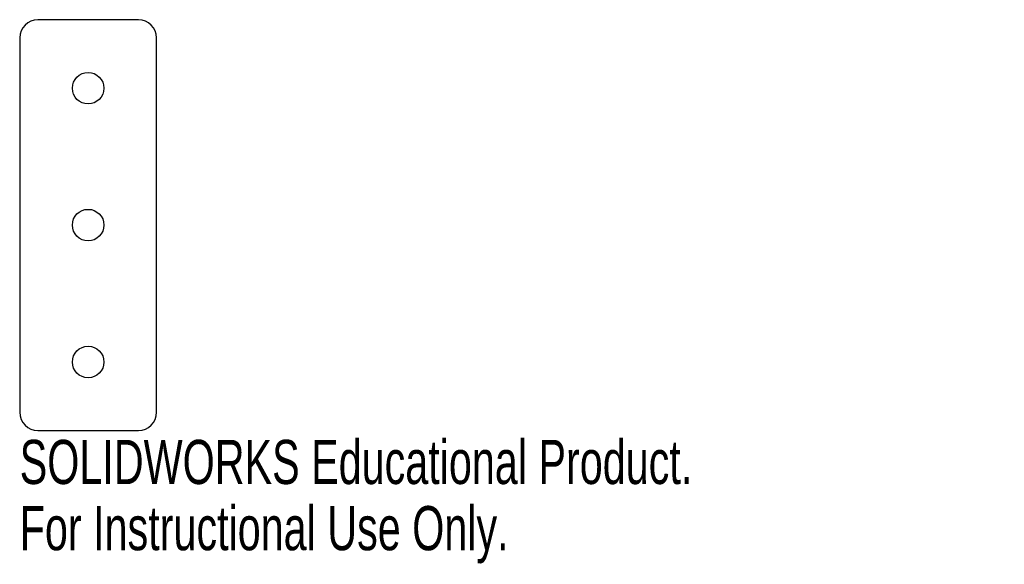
# Model space of a CAD drawing. Header units: millimetres. Extents: x -8 to 100, y -15 to 45.
import ezdxf

# ---------------------------------------------------------------- set-up
doc = ezdxf.new("R2010")
doc.units = ezdxf.units.MM
doc.styles.add('SLDTEXTSTYLE0', font='TXT', dxfattribs={"width": 0.7})

msp = doc.modelspace()

# ---------------------------------------------------------------- linework, layer by layer
at = {"color": 7, "linetype": 'Continuous', "lineweight": 25}
for p, q in [((5.5, 45), (-5.5, 45)), ((-7.5, 43), (-7.5, 2)), ((7.5, 2), (7.5, 43)), ((-5.5, 0), (5.5, 0))]:
    msp.add_line(p, q, dxfattribs=at)
for centre in [(0, 37.5), (0, 22.5), (0, 7.5)]:
    msp.add_circle(centre, 1.73, dxfattribs=at)
for centre, start, end in [((-5.5, 43), 90, 180), ((5.5, 43), 0, 90), ((-5.5, 2), 180, 270), ((5.5, 2), 270, 0)]:
    msp.add_arc(centre, 2, start, end, dxfattribs=at)

# ---------------------------------------------------------------- texts
at = {"color": 7, "linetype": 'Continuous', "char_height": 4.8336, "attachment_point": 1, "style": 'SLDTEXTSTYLE0'}
for s, insert in [('SOLIDWORKS Educational Product.', (-7.5, -1.02)), ('For Instructional Use Only.', (-7.5, -8.27))]:
    msp.add_mtext(s, dxfattribs=dict(at, insert=insert))

doc.saveas('drawing.dxf')
